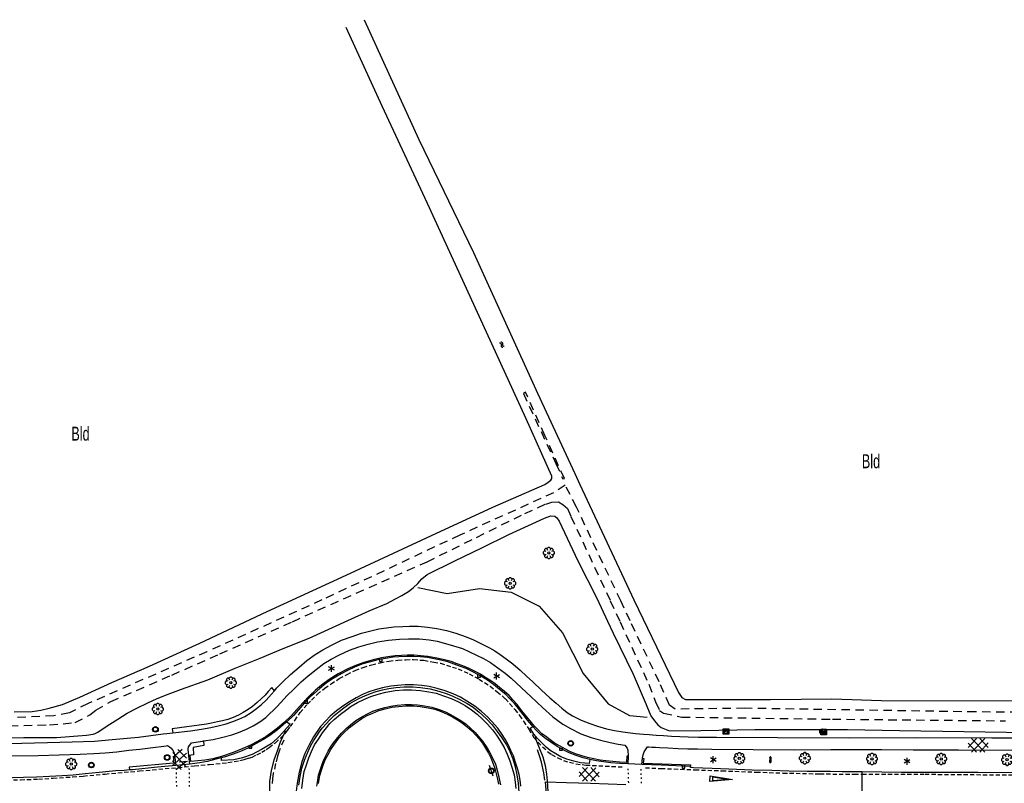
# Model space of a CAD drawing. Extents: x 99796 to 103543, y 406299 to 407646.
# Tile 71 of 85: x 102182 to 102359, y 406733 to 406870. Entities that reach past the tile are written whole.
import ezdxf
from ezdxf.enums import TextEntityAlignment as Align

# ---------------------------------------------------------------- set-up
doc = ezdxf.new("R2010")
doc.units = 0
for name, pattern in [('Knt V.O.P', [0.75, 0.25, -0.5]), ('Mi-deelstr', [1.65, 1, -0.65]), ('Mi-knt-strp', [1.15, 0.75, -0.4]), ('Slootbodem', [2.5, 1.5, -1])]:
    doc.linetypes.add(name, pattern=pattern)
for name, color, linetype in [('1101', 252, 'CONTINUOUS'), ('1103', 252, 'CONTINUOUS'), ('1104', 252, 'CONTINUOUS'), ('1107', 252, 'CONTINUOUS'), ('1110', 252, 'CONTINUOUS'), ('1111', 252, 'CONTINUOUS'), ('1206', 252, 'CONTINUOUS'), ('1207', 252, 'Mi-knt-strp'), ('1211', 252, 'CONTINUOUS'), ('1213', 252, 'Knt V.O.P'), ('1214', 252, 'Mi-deelstr'), ('1237', 252, 'CONTINUOUS'), ('1307', 252, 'Schrikhek'), ('1404', 252, 'CONTINUOUS'), ('1406', 252, 'Slootbodem'), ('2401', 252, 'CONTINUOUS'), ('2701', 252, 'CONTINUOUS'), ('2901', 252, 'CONTINUOUS'), ('3001', 252, 'CONTINUOUS'), ('3201', 252, 'CONTINUOUS'), ('3203', 252, 'CONTINUOUS'), ('3501', 252, 'CONTINUOUS'), ('3604', 252, 'CONTINUOUS'), ('4205', 252, 'CONTINUOUS'), ('4411', 252, 'CONTINUOUS'), ('4501', 252, 'CONTINUOUS'), ('4601', 252, 'CONTINUOUS')]:
    doc.layers.add(name, color=color, linetype=linetype)
doc.linetypes.add('Schrikhek', pattern='A,1.5,-0.5,[3,dgnlstyle.shx,S=0.004,R=0,X=0,Y=0],-0.5', length=2.5)

# ---------------------------------------------------------------- blocks, each defined once
blk = doc.blocks.new('WATERSYMBOOL', base_point=(97503.821083, 403517.176353))
at = {"layer": '4601'}
for points in [[(97503.321083, 403517.326353, 0), (97503.383583, 403517.388853, 0), (97503.508583, 403517.451353, 0), (97503.633583, 403517.451353, 0), (97503.758583, 403517.388853, 0), (97503.821083, 403517.326353, 0), (97503.883583, 403517.263853, 0), (97504.008583, 403517.201353, 0), (97504.133583, 403517.201353, 0), (97504.258583, 403517.263853, 0), (97504.321083, 403517.326353, 0)], [(97503.321083, 403517.026353, 0), (97503.383583, 403517.088853, 0), (97503.508583, 403517.151353, 0), (97503.633583, 403517.151353, 0), (97503.758583, 403517.088853, 0), (97503.821083, 403517.026353, 0), (97503.883583, 403516.963853, 0), (97504.008583, 403516.901353, 0), (97504.133583, 403516.901353, 0), (97504.258583, 403516.963853, 0), (97504.321083, 403517.026353, 0)]]:
    blk.add_polyline3d(points, dxfattribs=at)
blk = doc.blocks.new('VERKEERSBORD', base_point=(97503.821083, 403507.602474))
at = {"layer": '2401'}
for radius in [0.5, 0.5, 0.4, 0.4]:
    blk.add_circle((97503.821083, 403507.602474), radius, dxfattribs=at)
blk = doc.blocks.new('TROTTOIRKOLK', base_point=(97500.879966, 403507.602474))
at = {"layer": '3604'}
blk.add_polyline3d([(97500.629987, 403507.602517, 0), (97500.629987, 403507.102474, 0), (97501.129945, 403507.102474, 0), (97501.129774, 403507.602517, 0)], dxfattribs=at)
blk = doc.blocks.new('BOOM', base_point=(97503.821083, 403507.602474))
at = {"layer": '2901'}
for points in [[(97503.321083, 403507.852474, 0), (97503.071083, 403507.977474, 0), (97502.821083, 403507.727474, 0), (97502.821083, 403507.477474, 0), (97503.071083, 403507.227474, 0), (97503.321083, 403507.352474, 0)], [(97503.491578, 403508.39797, 0), (97503.202364, 403508.39797, 0), (97503.025588, 403508.221193, 0), (97503.025588, 403507.931979, 0)], [(97503.025588, 403507.27297, 0), (97503.025588, 403506.983756, 0), (97503.202364, 403506.806979, 0), (97503.491578, 403506.806979, 0)], [(97504.071083, 403508.102474, 0), (97504.196083, 403508.352474, 0), (97503.946083, 403508.602474, 0), (97503.696083, 403508.602474, 0), (97503.446083, 403508.352474, 0), (97503.571083, 403508.102474, 0)], [(97503.571083, 403507.102474, 0), (97503.446083, 403506.852474, 0), (97503.696083, 403506.602474, 0), (97503.946083, 403506.602474, 0), (97504.196083, 403506.852474, 0), (97504.071083, 403507.102474, 0)], [(97504.616578, 403507.931979, 0), (97504.616578, 403508.221193, 0), (97504.439801, 403508.39797, 0), (97504.150588, 403508.39797, 0)], [(97504.150588, 403506.806979, 0), (97504.439801, 403506.806979, 0), (97504.616578, 403506.983756, 0), (97504.616578, 403507.27297, 0)], [(97504.321083, 403507.352474, 0), (97504.571083, 403507.227474, 0), (97504.821083, 403507.477474, 0), (97504.821083, 403507.727474, 0), (97504.571083, 403507.977474, 0), (97504.321083, 403507.852474, 0)]]:
    blk.add_polyline3d(points, dxfattribs=at)
blk.add_circle((97503.821083, 403507.602474), 0.2, dxfattribs=at)
blk.add_circle((97503.821083, 403507.602474), 0.2, dxfattribs=at)
blk = doc.blocks.new('GV6', base_point=(97503.821083, 403517.176353))
at = {"layer": '4411'}
for points in [[(97503.821083, 403517.145103, 0), (97503.977333, 403517.270103, 0)], [(97503.821083, 403517.207603, 0), (97503.977333, 403517.082603, 0)], [(97503.883583, 403517.082603, 0), (97504.133583, 403517.270103, 0)], [(97503.883583, 403517.270103, 0), (97504.133583, 403517.082603, 0)], [(97504.039833, 403517.270103, 0), (97504.196083, 403517.145103, 0)], [(97504.039833, 403517.082603, 0), (97504.196083, 403517.207603, 0)]]:
    blk.add_polyline3d(points, dxfattribs=at)
blk = doc.blocks.new('LICHTMAST', base_point=(106423.199838, 404577.892233))
at = {"layer": '2701'}
for points in [[(106423.199838, 404577.292233, 0), (106423.199838, 404578.492233, 0)], [(106422.680222, 404577.592233, 0), (106423.719453, 404578.192234, 0)], [(106423.719453, 404577.592234, 0), (106422.680222, 404578.192233, 0)]]:
    blk.add_polyline3d(points, dxfattribs=at)
blk = doc.blocks.new('821', base_point=(97500.879966, 403507.602474))
at = {"layer": '3203'}
blk.add_circle((97500.879966, 403507.602474), 0.5, dxfattribs=at)
blk = doc.blocks.new('IMG-TELECOMKAST', base_point=(97500.879966, 403507.602474))
at = {"layer": '3501'}
for points in [[(97500.379966, 403508.102474, 0), (97501.379966, 403508.102474, 0), (97501.379966, 403507.102474, 0), (97500.379966, 403507.102474, 0)], [(97500.618198, 403507.866454, 0), (97501.129648, 403507.866454, 0), (97501.129648, 403507.789878, 0), (97500.618198, 403507.789878, 0)], [(97500.618198, 403507.709163, 0), (97501.129648, 403507.709163, 0), (97501.129648, 403507.270405, 0), (97500.618198, 403507.270405, 0)]]:
    blk.add_polyline3d(points, close=True, dxfattribs=at)
for points in [[(97500.416612, 403507.165485, 0), (97500.416612, 403508.044589, 0)], [(97500.438212, 403508.066188, 0), (97501.317777, 403508.066188, 0)], [(97501.317777, 403507.143885, 0), (97500.438212, 403507.143885, 0)], [(97501.339377, 403508.044589, 0), (97501.339377, 403507.165485, 0)]]:
    blk.add_polyline3d(points, dxfattribs=at)
blk.add_circle((97500.703094, 403507.568429), 0.035426, dxfattribs=at)
for centre, start, end in [((97500.438212, 403508.044589), 90, 180), ((97500.438212, 403507.165485), 180, 270), ((97501.317777, 403508.044589), 0, 90), ((97501.317777, 403507.165485), 270, 0)]:
    blk.add_arc(centre, 0.0216, start, end, dxfattribs=at)
blk = doc.blocks.new('PAALTJE', base_point=(97500.879966, 403507.602474))
at = {"layer": '3001'}
for points in [[(97500.929966, 403508.552474, 0), (97500.979966, 403508.552474, 0), (97500.979966, 403508.502474, 0), (97500.929966, 403508.502474, 0), (97500.979966, 403507.602474, 0), (97500.779966, 403507.602474, 0), (97500.829966, 403508.502474, 0), (97500.779966, 403508.502474, 0), (97500.779966, 403508.552474, 0), (97500.829966, 403508.552474, 0)], [(97500.829966, 403508.552474, 0), (97500.779966, 403508.552474, 0), (97500.779966, 403508.502474, 0), (97500.829966, 403508.502474, 0), (97500.779966, 403507.602474, 0), (97500.979966, 403507.602474, 0), (97500.929966, 403508.502474, 0), (97500.979966, 403508.502474, 0), (97500.979966, 403508.552474, 0), (97500.929966, 403508.552474, 0)]]:
    blk.add_polyline3d(points, dxfattribs=at)
blk.add_arc((97500.879966, 403508.552474), 0.05, 0, 180, dxfattribs=at)
blk.add_arc((97500.879966, 403508.552474), 0.05, 0, 180, dxfattribs=at)
blk = doc.blocks.new('WATERLEIDINGSPUT', base_point=(97500.879966, 403507.602474))
at = {"layer": '3201'}
for points in [[(97500.379966, 403508.102474, 0), (97501.379966, 403508.102474, 0), (97501.379966, 403507.102474, 0), (97500.379966, 403507.102474, 0)], [(97501.179966, 403508.002474, 0), (97501.279966, 403508.002474, 0), (97501.079966, 403507.202474, 0), (97500.979966, 403507.202474, 0), (97500.879966, 403507.602474, 0), (97500.779966, 403507.202474, 0), (97500.679966, 403507.202474, 0), (97500.479966, 403508.002474, 0), (97500.579966, 403508.002474, 0), (97500.730071, 403507.412221, 0), (97500.804607, 403507.702474, 0), (97500.956617, 403507.702474, 0), (97500.804607, 403507.702474, 0), (97500.956617, 403507.702474, 0), (97501.030105, 403507.412657, 0)], [(97500.956617, 403507.702474, 0), (97501.030105, 403507.412657, 0), (97501.179966, 403508.002474, 0), (97501.279966, 403508.002474, 0), (97501.079966, 403507.202474, 0), (97500.979966, 403507.202474, 0), (97500.879966, 403507.602474, 0), (97500.779966, 403507.202474, 0), (97500.679966, 403507.202474, 0), (97500.479966, 403508.002474, 0), (97500.579966, 403508.002474, 0), (97500.730071, 403507.412221, 0), (97500.804607, 403507.702474, 0)]]:
    blk.add_polyline3d(points, close=True, dxfattribs=at)
for points in [[(97500.416612, 403507.165485, 0), (97500.416612, 403508.044589, 0)], [(97500.438212, 403508.066188, 0), (97501.317777, 403508.066188, 0)], [(97501.317777, 403507.143885, 0), (97500.438212, 403507.143885, 0)], [(97501.339377, 403508.044589, 0), (97501.339377, 403507.165485, 0)]]:
    blk.add_polyline3d(points, dxfattribs=at)
for centre, start, end in [((97500.438212, 403508.044589), 90, 180), ((97500.438212, 403507.165485), 180, 270), ((97501.317777, 403508.044589), 0, 90), ((97501.317777, 403507.165485), 270, 0)]:
    blk.add_arc(centre, 0.0216, start, end, dxfattribs=at)
blk = doc.blocks.new('VOORWAARSCHUWINGSDRIEHOEK', base_point=(97500.879966, 403507.602474))
at = {"layer": '1237'}
blk.add_polyline3d([(97504.879966, 403508.108507, 0), (97504.8781, 403507.103754, 0), (97500.879966, 403507.602474, 0)], close=True, dxfattribs=at)
blk.add_polyline3d([(97504.369687, 403507.958989, 0), (97504.37033, 403507.245386, 0), (97501.535045, 403507.606741, 0), (97504.365488, 403507.959918, 0)], dxfattribs=at)

msp = doc.modelspace()

# ---------------------------------------------------------------- linework, layer by layer
at = {"layer": '1101'}
for points in [[(102274.271011, 406743.252613, 0.855581), (102274.081021, 406743.471287, 0.859644), (102273.310258, 406744.380631, 0.861844), (102272.521614, 406745.420359, 0.857444), (102271.683797, 406746.464931, 0.868444), (102270.960345, 406747.399233, 0.868444), (102270.211562, 406748.167016, 0.868444), (102269.404292, 406748.98807, 0.866244), (102268.295645, 406749.898903, 0.870645), (102267.214938, 406750.780679, 0.870645), (102266.151741, 406751.539894, 0.868444), (102264.951825, 406752.254777, 0.795844), (102263.642758, 406752.982326, 0.787044), (102262.353062, 406753.621213, 0.800244), (102261.297315, 406754.020564, 0.817844), (102260.192394, 406754.428484, 0.848644), (102259.043142, 406754.815914, 0.877245), (102257.785111, 406755.133681, 0.881644), (102256.587058, 406755.379178, 0.886044), (102255.420669, 406755.596735, 0.892644), (102254.108995, 406755.720414, 0.892644), (102252.942979, 406755.776666, 0.888244), (102251.74567, 406755.789705, 0.890444), (102250.292435, 406755.748727, 0.897044), (102249.254941, 406755.646281, 0.908045), (102247.874349, 406755.429097, 0.899244), (102246.503442, 406755.174287, 0.899244), (102245.189532, 406754.832678, 0.877245), (102243.854388, 406754.460149, 0.879444), (102242.445856, 406753.914766, 0.886044), (102241.078674, 406753.29674, 0.877245), (102239.948049, 406752.668284, 0.881644), (102238.517165, 406751.833074, 0.892644), (102237.303465, 406750.997864, 0.881644), (102236.135214, 406750.085913, 0.886044), (102235.108524, 406749.192588, 0.890444), (102234.436482, 406748.546623, 0.894845), (102233.660876, 406747.772507, 1.022444), (102232.743337, 406746.727936, 1.013644), (102231.422349, 406745.255701, 1.051044), (102230.244224, 406744.122228, 1.115502)], [(102232.389062, 406732.757352, 1.084044), (102232.608109, 406734.298132, 1.072494), (102232.938915, 406735.779308, 1.057094), (102233.406439, 406737.214662, 1.060944), (102234.015151, 406738.650762, 1.059019), (102234.480813, 406739.735194, 1.072494), (102235.006078, 406740.68775, 1.068644), (102235.587224, 406741.581075, 1.062869), (102236.057355, 406742.265038, 1.020519), (102236.624345, 406743.042506, 1.026294), (102237.266957, 406743.755154, 1.008969), (102237.939, 406744.472273, 0.997419), (102238.730251, 406745.228879, 0.964694), (102239.611655, 406745.960154, 0.995494), (102240.461021, 406746.610962, 0.978169), (102241.538002, 406747.365706, 0.962769), (102242.380663, 406747.829504, 0.939669), (102243.262067, 406748.304851, 0.937744), (102244.191154, 406748.746671, 0.933894), (102245.200335, 406749.166139, 0.931969), (102246.245279, 406749.521904, 0.943519), (102247.336789, 406749.808006, 0.935819), (102248.509138, 406750.04568, 0.951219), (102249.777227, 406750.219651, 0.947369), (102251.25654, 406750.361584, 0.945444), (102252.799183, 406750.358977, 0.947369), (102254.186108, 406750.262864, 0.966619), (102255.919858, 406749.997996, 0.980094), (102257.436796, 406749.603488, 0.976244), (102258.962675, 406749.097966, 0.976244), (102259.961426, 406748.696379, 0.989719), (102261.222436, 406748.111881, 0.943519), (102262.500956, 406747.376882, 0.943519), (102263.575702, 406746.713407, 0.939669), (102264.675036, 406745.827906, 0.968544), (102265.925615, 406744.681262, 0.980094), (102266.974657, 406743.560322, 0.956994), (102267.869099, 406742.382385, 0.962769), (102268.720328, 406741.211899, 0.976244), (102269.535049, 406739.990004, 0.987794), (102270.141527, 406738.797166, 0.980094), (102270.658969, 406737.481393, 0.970469), (102271.08328, 406736.065783, 0.980094), (102271.406635, 406734.628193, 0.997419), (102271.626055, 406733.110137, 1.028219), (102271.752715, 406731.482186, 1.014744)], [(102230.244224, 406744.122228, 1.115502), (102230.095401, 406743.979044, 1.123645), (102228.581443, 406742.674075, 1.139044), (102227.196752, 406741.635464, 1.068644), (102226.073577, 406740.929894, 0.982844), (102224.763393, 406740.20011, 0.952044), (102223.385408, 406739.470698, 0.941044), (102222.066283, 406738.841869, 0.927844), (102220.650672, 406738.328524, 0.916844), (102219.030916, 406737.759672, 0.802445), (102218.559128, 406737.645177, 0.798326)], [(102284.464523, 406737.356223, 0.688044), (102283.267587, 406737.654619, 0.710045), (102282.013654, 406738.039814, 0.732044), (102280.790269, 406738.554649, 0.769444), (102279.909238, 406738.985293, 0.859644), (102278.647482, 406739.663296, 0.861844), (102277.508661, 406740.437038, 0.864045), (102276.527419, 406741.132923, 0.839845), (102275.71009, 406741.781123, 0.846445), (102274.90282, 406742.523573, 0.842044), (102274.271011, 406743.252613, 0.855581)], [(102212.886795, 406736.525111, 0.813444), (102210.407614, 406736.273654, 0.520844)], [(102218.559128, 406737.645177, 0.798326), (102217.77065, 406737.453826, 0.791444), (102216.000765, 406737.0243, 0.762844), (102214.680895, 406736.779548, 0.727644), (102212.886795, 406736.525111, 0.813444)], [(102291.241198, 406736.566834, 0.579095), (102289.813667, 406736.626439, 0.611044), (102288.24979, 406736.767255, 0.624245), (102286.92843, 406736.927815, 0.655045), (102285.6514, 406737.105884, 0.668244), (102284.464523, 406737.356223, 0.688044)], [(102293.745711, 406736.461781, 0.523044), (102291.241198, 406736.566834, 0.579095)], [(102201.142236, 406735.410183, 0.492244), (102199.619918, 406735.297255, 0.492244), (102196.684017, 406734.995879, 0.472444), (102194.169819, 406734.761186, 0.450444), (102192.003935, 406734.570824, 0.465844), (102190.034746, 406734.428145, 0.485644), (102187.781318, 406734.32719, 0.490044), (102185.46456, 406734.208353, 0.476845), (102183.151155, 406734.104417, 0.450444), (102179.197877, 406733.987443, 0.448572), (102175.627339, 406733.882017, 0.446881), (102173.861026, 406733.829863, 0.446045)], [(102202.065571, 406735.478677, 0.492244), (102201.142236, 406735.410183, 0.492244)], [(102210.407614, 406736.273654, 0.520844), (102207.099929, 406735.952906, 0.505444), (102202.601268, 406735.518538, 0.492244), (102202.065571, 406735.478677, 0.492244)], [(102302.454695, 406736.123152, 0.520844), (102297.207251, 406736.332513, 0.525245), (102293.745711, 406736.461781, 0.523044)], [(102303.039206, 406735.889067, 0.512027), (102302.465498, 406735.909693, 0.520844), (102302.454695, 406736.123152, 0.520844)], [(102333.212181, 406735.139303, 0.446319), (102329.63106, 406735.157557, 0.488669), (102327.547374, 406735.180923, 0.473316), (102326.607987, 406735.191457, 0.466394), (102323.34575, 406735.192202, 0.446594), (102320.07569, 406735.2641, 0.446594), (102317.014247, 406735.3848, 0.451545), (102313.528493, 406735.470854, 0.446594), (102309.363245, 406735.631786, 0.44412), (102306.330487, 406735.77074, 0.461444), (102303.039206, 406735.889067, 0.512027)], [(102406.230852, 406734.574176, 0.415463), (102401.961442, 406734.612005, 0.50132), (102401.605904, 406734.615155, 0.50847), (102387.058273, 406734.763794, 0.55797), (102374.896317, 406734.887846, 0.515894), (102361.557915, 406734.947078, 0.451545), (102353.938207, 406734.997369, 0.449069), (102346.264854, 406735.023446, 0.446594), (102340.245902, 406735.046543, 0.436695), (102333.212181, 406735.139303, 0.446319)]]:
    msp.add_polyline3d(points, dxfattribs=at)
at = {"layer": '1103'}
for points in [[(102230.244224, 406744.122228, 1.115502), (102230.858792, 406743.675153, 1.111), (102229.815921, 406742.520063, 1.122521)], [(102229.815921, 406742.520063, 1.122521), (102229.682094, 406742.371836, 1.124), (102228.58735, 406741.195333, 1.124), (102227.431721, 406740.161739, 1.124), (102225.730385, 406739.122328, 1.085), (102224.05898, 406738.229824, 1.072), (102222.302132, 406737.62474, 1.007), (102220.750456, 406737.319866, 0.994), (102218.574023, 406737.151285, 0.942), (102218.559128, 406737.645177, 0.798326)], [(102229.815921, 406742.520063, 1.122521), (102229.932464, 406742.367932, 1.1055), (102229.076945, 406740.434991, 1.1055), (102228.550813, 406739.030129, 1.137), (102227.910628, 406737.224257, 1.1265), (102227.461903, 406735.396531, 1.1265), (102227.166986, 406733.413886, 1.1265), (102227.159131, 406732.590396, 1.095), (102227.179877, 406730.436486, 1.073842)], [(102274.867627, 406741.381082, 1.054343), (102274.665187, 406741.257766, 1.072), (102274.681619, 406741.202493, 1.072), (102275.305333, 406739.734845, 1.082), (102276.032823, 406737.836813, 1.092), (102276.450378, 406736.301295, 1.082), (102276.702729, 406734.702511, 1.072), (102276.852801, 406733.519196, 1.052), (102276.963144, 406731.648179, 1.022), (102276.958511, 406730.842594, 1.02981)], [(102333.217239, 406731.353852, 0.499706), (102333.216652, 406731.855087, 0.501825), (102333.212733, 406734.734036, 0.498573), (102333.212181, 406735.139303, 0.446319)]]:
    msp.add_polyline3d(points, dxfattribs=at)
at = {"layer": '1104'}
for points in [[(102228.014734, 406749.659781, 0.908519), (102228.455155, 406750.18277, 0.92957), (102229.521706, 406751.276143, 0.93701), (102230.882182, 406752.553173, 0.93701), (102232.458352, 406753.907316, 0.89981), (102233.80281, 406755.066626, 0.89237), (102235.298141, 406756.138392, 0.877491), (102236.683577, 406757.003404, 0.94445), (102238.220259, 406757.843457, 0.99653), (102240.041181, 406758.705489, 0.88493), (102241.908669, 406759.372316, 0.90725), (102243.601813, 406759.938933, 0.89237), (102245.260313, 406760.404594, 0.91469), (102246.703117, 406760.724224, 0.93701), (102248.089671, 406760.930978, 0.89981), (102249.373406, 406761.074029, 0.847731), (102250.991672, 406761.179455, 0.90725), (102252.203509, 406761.227138, 0.79565), (102253.730133, 406761.192493, 0.85517), (102255.428492, 406761.027835, 0.83285), (102257.06911, 406760.776006, 0.82541), (102258.798763, 406760.426201, 0.81797), (102260.470673, 406759.989225, 0.84029), (102262.318789, 406759.331338, 0.847731), (102263.668835, 406758.753546, 0.82541), (102264.850124, 406758.185439, 0.79565), (102266.161054, 406757.514142, 0.77333), (102266.482288, 406757.334933, 0.775191)], [(102215.307744, 406740.675597, 0.758659), (102217.051297, 406740.955226, 0.815094), (102218.568608, 406741.270013, 0.869544), (102220.383569, 406741.754674, 0.882745), (102221.597269, 406742.165946, 0.886044), (102222.999468, 406742.801108, 0.882745), (102224.238127, 406743.379645, 0.897594), (102225.423142, 406744.082235, 0.907494), (102226.46138, 406744.895466, 0.917395), (102228.501349, 406746.851616, 0.963594), (102230.311468, 406748.799197, 0.980094), (102231.508776, 406749.966331, 0.998244), (102232.820078, 406751.272045, 1.018045), (102234.033778, 406752.335988, 1.026294), (102235.465407, 406753.490083, 1.032894), (102236.894801, 406754.520498, 1.031245), (102238.203123, 406755.285673, 1.031245), (102239.658594, 406756.08363, 1.031245), (102241.453066, 406756.910645, 1.024645), (102243.135407, 406757.512279, 1.036194), (102244.822963, 406758.012585, 1.032894), (102246.468424, 406758.395918, 1.049394), (102248.415261, 406758.729704, 1.067545), (102250.385939, 406758.921184, 1.060945), (102251.99899, 406758.953966, 1.014744), (102253.973767, 406758.959927, 1.008144), (102255.691125, 406758.769937, 1.004844), (102257.16187, 406758.511029, 1.008144), (102258.641183, 406758.137383, 0.968545), (102260.056048, 406757.706739, 1.009795), (102261.666491, 406757.193394, 1.027944), (102262.90515, 406756.632738, 1.032894), (102264.181062, 406756.056808, 1.031245), (102265.407428, 406755.408235, 1.016394)], [(102266.482288, 406757.334933, 0.775191), (102267.445161, 406756.797768, 0.78077), (102268.423423, 406756.127589, 0.75845), (102269.473954, 406755.399294, 0.73613), (102270.681694, 406754.463129, 0.75101), (102272.020563, 406753.321327, 0.847731), (102273.144856, 406752.296873, 0.82541), (102274.249777, 406751.231067, 0.81797), (102275.836378, 406749.754734, 0.83285), (102277.314573, 406748.393886, 0.81797), (102278.43663, 406747.413017, 0.69087), (102279.423832, 406746.552475, 0.70699), (102280.431151, 406745.768301, 0.69893), (102281.388923, 406745.17598, 0.61833), (102282.900646, 406744.396649, 0.57338), (102284.479051, 406743.784212, 0.78914), (102285.829469, 406743.305884, 0.79813), (102287.429854, 406742.866673, 0.69924), (102288.905069, 406742.54071, 0.65429), (102290.373951, 406742.333584, 0.65429), (102292.661279, 406742.02513, 0.704545), (102294.063106, 406741.906293, 0.706194), (102295.061624, 406741.828666, 0.706194)], [(102265.407428, 406755.408235, 1.016394), (102266.663595, 406754.722037, 1.039495), (102268.015131, 406753.773205, 1.036194), (102269.332393, 406752.831079, 1.041144), (102270.388886, 406751.929186, 1.018045), (102272.251531, 406750.185378, 1.021344), (102273.964047, 406748.563014, 0.998244), (102275.988742, 406746.667214, 1.001544), (102277.858465, 406744.996794, 1.008144), (102279.655545, 406743.705236, 1.019694), (102281.005591, 406742.888652, 1.009795), (102282.880529, 406741.941683, 0.884394), (102284.709647, 406741.273739, 0.920694), (102286.358088, 406740.790196, 0.948744), (102288.12313, 406740.383394, 0.958644), (102289.516761, 406740.092449, 0.782095), (102290.753074, 406739.921859, 0.780444)], [(102209.850221, 406742.128844, 0.717576), (102213.019043, 406742.499732, 0.72869), (102214.971095, 406742.798127, 0.676611), (102216.67169, 406743.086837, 0.82541), (102217.940151, 406743.3789, 0.82541), (102219.397112, 406743.710078, 0.80309), (102220.58846, 406744.151898, 0.78821), (102221.665069, 406744.551249, 0.78821), (102222.758442, 406745.053791, 0.76589), (102223.85703, 406745.735891, 0.72125), (102224.821135, 406746.469401, 0.73613), (102225.723028, 406747.207381, 0.87005), (102226.528435, 406747.976653, 0.877491), (102227.521225, 406749.073751, 0.88493), (102228.014734, 406749.659781, 0.908519)], [(102165.675829, 406740.023913, 0.297927), (102172.052025, 406740.109585, 0.30461), (102180.524825, 406740.202345, 0.28973), (102187.400966, 406740.410961, 0.28973), (102191.849708, 406740.526818, 0.34925), (102195.810809, 406740.661673, 0.32693), (102199.001893, 406740.91015, 0.39389), (102203.67825, 406741.363518, 0.51293), (102208.110686, 406741.919637, 0.687582)], [(102208.110686, 406741.919637, 0.687582), (102208.776309, 406742.00315, 0.71381), (102209.850221, 406742.128844, 0.717576)], [(102295.061624, 406741.828666, 0.706194), (102295.673176, 406741.781123, 0.706194), (102296.317909, 406741.731603, 0.705656), (102297.647207, 406741.629504, 0.704545), (102299.084052, 406741.537862, 0.651744), (102300.581246, 406741.471551, 0.610494), (102302.054971, 406741.432063, 0.577495), (102303.912401, 406741.362028, 0.532944), (102307.139992, 406741.348244, 0.445494), (102318.01933, 406741.29311, 0.316794), (102330.976635, 406741.224192, 0.273894), (102342.651695, 406741.274111, 0.272244), (102356.412917, 406741.255857, 0.273894), (102366.368923, 406741.201675, 0.269366)], [(102212.706243, 406738.051484, 0.753014), (102212.650239, 406738.525592, 0.734244), (102212.612241, 406739.201732, 0.727644), (102212.667375, 406739.606671, 0.709494), (102212.864816, 406739.929281, 0.716094), (102213.200464, 406740.343161, 0.701244)], [(102213.200464, 406740.343161, 0.701244), (102215.165182, 406740.652733, 0.754045), (102215.307744, 406740.675597, 0.758659)], [(102165.688375, 406737.768909, 0.316855), (102175.580559, 406737.956612, 0.352015), (102177.354231, 406737.990268, 0.35832), (102185.750663, 406738.049127, 0.373719), (102193.291395, 406738.320328, 0.389394), (102195.681542, 406738.43395, 0.486744), (102197.764351, 406738.575138, 0.544494), (102199.812143, 406738.751344, 0.580794), (102201.985478, 406738.995351, 0.633595), (102203.927472, 406739.194282, 0.688044), (102206.245347, 406739.474051, 0.711145), (102208.265702, 406739.752298, 0.696007)], [(102208.265702, 406739.752298, 0.696007), (102208.641903, 406739.804109, 0.693189), (102208.888068, 406739.838012, 0.691344)], [(102208.888068, 406739.838012, 0.691344), (102209.245323, 406739.623062, 0.694644), (102209.55713, 406739.357822, 0.683095), (102209.881603, 406738.899239, 0.706194), (102210.090964, 406738.499142, 0.697945), (102210.206821, 406737.725772, 0.676495)], [(102290.753074, 406739.921859, 0.780444), (102291.156262, 406739.397682, 0.793644), (102291.289627, 406738.996469, 0.787044), (102291.306763, 406737.927683, 0.745246)], [(102293.902918, 406737.5708, 0.535474), (102294.022873, 406738.179885, 0.516719), (102294.210627, 406738.712974, 0.675119), (102294.793263, 406739.604063, 0.717194)], [(102294.793263, 406739.604063, 0.717194), (102294.992024, 406739.598807, 0.713314)], [(102294.992024, 406739.598807, 0.713314), (102295.553967, 406739.583947, 0.702344), (102296.240405, 406739.537317, 0.677659), (102296.930462, 406739.490442, 0.652844), (102298.445165, 406739.412211, 0.573644), (102300.2754, 406739.350744, 0.538994), (102301.983445, 406739.291139, 0.509294), (102303.736567, 406739.254631, 0.474644), (102306.279078, 406739.217006, 0.444944), (102321.073696, 406739.110835, 0.296444), (102327.572972, 406739.119223, 0.268581), (102330.310553, 406739.122756, 0.256844), (102336.694583, 406739.135422, 0.279119), (102342.313066, 406739.104502, 0.286544), (102350.439786, 406739.104502, 0.306344), (102361.447274, 406739.032604, 0.291494), (102366.35619, 406738.998654, 0.285398)], [(102210.206821, 406737.725772, 0.676495), (102210.343167, 406736.740433, 0.570864), (102210.407614, 406736.273654, 0.520844)], [(102212.715059, 406737.976857, 0.755968), (102212.706243, 406738.051484, 0.753014)], [(102212.886795, 406736.525111, 0.813444), (102212.830543, 406737.002321, 0.794561), (102212.715059, 406737.976857, 0.755968)], [(102291.306763, 406737.927683, 0.745246), (102291.241198, 406736.566834, 0.579095)], [(102293.745711, 406736.461781, 0.523044), (102293.902918, 406737.5708, 0.535474)]]:
    msp.add_polyline3d(points, dxfattribs=at)
at = {"layer": '1107'}
for points in [[(102291.306763, 406737.927683, 0.745246), (102291.082728, 406737.929987, 0.846718), (102291.013583, 406736.820527, 0.864869), (102289.857998, 406736.859642, 0.897869), (102288.5724, 406736.973263, 0.901169), (102287.311017, 406737.099551, 0.909419), (102286.330148, 406737.245955, 0.917669), (102285.199895, 406737.449356, 0.919319), (102284.021958, 406737.703793, 0.944069), (102283.051148, 406737.979837, 0.953969), (102281.897425, 406738.37062, 0.960569), (102280.904263, 406738.806106, 0.975419), (102280.083581, 406739.225201, 0.986969), (102279.024109, 406739.806347, 0.996869), (102278.073415, 406740.348004, 1.010069), (102277.377903, 406740.849428, 1.024919), (102276.516243, 406741.519608, 1.107419), (102275.879591, 406741.973721, 1.143719), (102275.223195, 406742.640175, 1.150319), (102274.603307, 406743.258201, 1.122269), (102273.996084, 406743.964143, 1.128869), (102273.20595, 406744.989343, 1.115669), (102272.318959, 406746.040993, 1.066169), (102271.437555, 406747.205146, 1.064519), (102270.686164, 406748.02471, 1.061219), (102270.02269, 406748.780944, 1.057919), (102269.139051, 406749.607585, 1.059569), (102268.367916, 406750.20922, 1.067819), (102267.478316, 406750.931181, 1.07607), (102266.573443, 406751.562618, 1.089269), (102265.704333, 406752.108745, 1.094219), (102264.901533, 406752.621345, 1.089269), (102263.973563, 406753.102653, 1.094219), (102262.854486, 406753.635742, 1.081019), (102261.755153, 406754.110716, 1.092569), (102260.704994, 406754.506715, 1.092569), (102259.645149, 406754.876636, 1.095869), (102258.213519, 406755.253263, 1.11237), (102256.817653, 406755.530052, 1.123919), (102255.501881, 406755.788587, 1.12557), (102254.24087, 406755.906306, 1.132169), (102253.023072, 406756.012477, 1.138769), (102251.836195, 406756.004654, 1.135469), (102250.741332, 406755.959578, 1.137119), (102249.655783, 406755.900718, 1.151969), (102248.315051, 406755.710356, 1.14702), (102247.175484, 406755.547561, 1.12557), (102245.722249, 406755.197011, 1.100819), (102244.051456, 406754.69745, 1.10577), (102242.724135, 406754.254513, 1.11897), (102241.301819, 406753.629781, 1.123919), (102239.446625, 406752.670519, 1.143719), (102237.827613, 406751.65873, 1.14867), (102236.460432, 406750.673764, 1.156919), (102235.37898, 406749.768518, 1.163519), (102234.273686, 406748.723947, 1.156919), (102233.064457, 406747.409664, 1.143719), (102232.063472, 406746.30288, 1.145369), (102231.077015, 406745.244898, 1.151969), (102229.776516, 406744.004749, 1.160219), (102228.554248, 406742.943041, 1.16187), (102227.401271, 406742.06201, 1.16187), (102226.559728, 406741.467454, 1.16187), (102224.88521, 406740.4918, 1.15527), (102223.721057, 406739.936732, 1.156919), (102222.376972, 406739.327274, 1.122269), (102220.667809, 406738.589294, 1.114019), (102218.568235, 406737.898626, 1.10577), (102217.010691, 406737.491824, 1.06947), (102215.54628, 406737.250425, 0.996869), (102213.048472, 406737.006046, 0.814519), (102212.941557, 406737.993248, 0.809719), (102212.715059, 406737.976857, 0.755968)], [(102232.950836, 406732.172854, 1.241894), (102233.105063, 406733.638011, 1.253444), (102233.372911, 406735.191085, 1.274619), (102233.760341, 406736.395843, 1.295794), (102234.211474, 406737.64009, 1.315044), (102234.644353, 406738.791578, 1.316969), (102235.204636, 406739.956103, 1.320819), (102235.886737, 406740.989126, 1.295794), (102236.609443, 406742.126085, 1.293869), (102237.345933, 406743.049957, 1.293869), (102237.968429, 406743.777879, 1.293869), (102238.733604, 406744.532995, 1.274619), (102239.834055, 406745.46618, 1.268844), (102240.717694, 406746.151634, 1.266919), (102241.76897, 406746.901907, 1.274619), (102242.887303, 406747.55346, 1.270769), (102244.001164, 406748.106666, 1.263069), (102245.256215, 406748.650558, 1.257294), (102246.586888, 406749.073751, 1.266919), (102247.940286, 406749.428772, 1.266919), (102249.604001, 406749.69513, 1.278469), (102251.107156, 406749.822162, 1.278469), (102252.538785, 406749.813594, 1.280394), (102254.165992, 406749.700718, 1.288094), (102255.644187, 406749.481671, 1.288094), (102256.984919, 406749.199666, 1.295794), (102258.291006, 406748.758219, 1.288094), (102259.662285, 406748.264246, 1.290019), (102260.992959, 406747.660004, 1.290019), (102262.182816, 406746.992804, 1.274619), (102263.307109, 406746.256314, 1.220719), (102264.289468, 406745.473258, 1.209169), (102265.274435, 406744.578816, 1.209169), (102266.159936, 406743.698903, 1.172594), (102267.019733, 406742.689721, 1.162969), (102267.740577, 406741.689853, 1.161044), (102268.430873, 406740.720905, 1.162969), (102269.108504, 406739.479266, 1.161044), (102269.674375, 406738.306917, 1.166819), (102270.135566, 406737.126373, 1.184144), (102270.531937, 406736.000963, 1.195694), (102270.92868, 406734.603606, 1.214944), (102271.121278, 406733.290814, 1.214944), (102271.238252, 406732.164659, 1.228419)], [(102235.926344, 406733.082785, 1.454514), (102236.032768, 406733.754985, 1.455294), (102236.175447, 406734.476946, 1.450344), (102236.515566, 406735.634022, 1.458594), (102236.803159, 406736.543365, 1.458594), (102237.177178, 406737.423651, 1.461894), (102237.613409, 406738.236509, 1.468494), (102238.096952, 406739.119403, 1.468494), (102238.752603, 406740.095802, 1.453644), (102239.564344, 406741.156019, 1.448694), (102240.349635, 406742.021032, 1.440444), (102241.454929, 406743.071191, 1.437144), (102242.653354, 406743.996553, 1.437144), (102243.65881, 406744.681262, 1.447044), (102244.640424, 406745.235585, 1.445394), (102245.625018, 406745.674424, 1.443744), (102246.719136, 406746.113636, 1.448694), (102247.814744, 406746.4206, 1.458594), (102249.01764, 406746.716015, 1.456944), (102250.219419, 406746.868007, 1.453644), (102251.617148, 406746.931709, 1.437144), (102252.983212, 406746.957041, 1.448694), (102254.129111, 406746.830382, 1.453644), (102255.56372, 406746.617667, 1.463544), (102256.703287, 406746.338643, 1.466844), (102257.880479, 406745.935194, 1.471794), (102258.932501, 406745.446436, 1.471794), (102259.866058, 406745.019145, 1.470144), (102260.786577, 406744.461842, 1.458594), (102261.691078, 406743.833013, 1.422294), (102262.52219, 406743.212007, 1.399194), (102263.332068, 406742.51128, 1.384344), (102264.039128, 406741.725989, 1.387644), (102264.634802, 406741.03085, 1.389294), (102265.24128, 406740.29436, 1.387644), (102265.79374, 406739.399918, 1.382694), (102266.313791, 406738.478653, 1.371144), (102266.737729, 406737.678833, 1.351344), (102267.170607, 406736.592911, 1.331544), (102267.448887, 406735.726781, 1.315044), (102267.717108, 406734.781303, 1.298544), (102267.935782, 406733.810492, 1.310094), (102268.133595, 406732.926108, 1.303494)], [(102210.206821, 406737.725772, 0.676495), (102209.982558, 406737.73732, 0.797719), (102209.992244, 406736.709513, 0.766419), (102202.025711, 406735.964827, 0.731219), (102202.065571, 406735.478677, 0.492244)], [(102293.902918, 406737.5708, 0.535474), (102294.107437, 406737.523861, 0.727019), (102293.99456, 406736.70318, 0.763119), (102302.471458, 406736.377217, 0.661645), (102302.454695, 406736.123152, 0.520844)]]:
    msp.add_polyline3d(points, dxfattribs=at)
at = {"layer": '1110'}
msp.add_polyline3d([(102235.60436, 406732.592322, 1.397544), (102235.79584, 406733.649187, 1.405244), (102235.935911, 406734.562256, 1.407169), (102236.216053, 406735.426895, 1.416794), (102236.577778, 406736.495681, 1.418719), (102236.888095, 406737.292893, 1.393694), (102237.198412, 406738.021188, 1.393694), (102237.642466, 406738.828458, 1.382144), (102238.047033, 406739.577986, 1.339794), (102238.596886, 406740.308888, 1.343644), (102239.370256, 406741.287522, 1.320544), (102240.051984, 406742.070951, 1.334019), (102240.840256, 406742.886044, 1.305144), (102241.654604, 406743.578203, 1.312844), (102242.614984, 406744.30687, 1.297444), (102243.759021, 406745.032184, 1.220444), (102244.667619, 406745.554842, 1.231994), (102245.655938, 406745.993309, 1.231994), (102246.732175, 406746.383719, 1.258944), (102247.797608, 406746.661626, 1.257019), (102248.848885, 406746.893339, 1.262794), (102249.981745, 406747.079603, 1.270494), (102251.348555, 406747.176461, 1.278194), (102252.542883, 406747.185402, 1.295519), (102253.642961, 406747.114249, 1.299369), (102254.865974, 406746.947356, 1.312844), (102256.214529, 406746.695154, 1.320544), (102257.518008, 406746.306233, 1.299369), (102258.768588, 406745.799594, 1.299369), (102259.961426, 406745.194979, 1.310919), (102261.079013, 406744.530387, 1.299369), (102262.248381, 406743.750312, 1.293594), (102263.113021, 406742.957942, 1.295519), (102263.941526, 406742.16371, 1.287819), (102264.54465, 406741.482727, 1.174244), (102265.276297, 406740.660556, 1.178094), (102265.904381, 406739.681922, 1.180019), (102266.487017, 406738.635488, 1.174244), (102267.03836, 406737.679206, 1.166544), (102267.555803, 406736.491583, 1.170394), (102267.855316, 406735.456698, 1.176169), (102268.167495, 406734.179296, 1.170394), (102268.45099, 406732.81882, 1.172319)], dxfattribs=at)
at = {"layer": '1111'}
for points in [[(102228.014734, 406749.659781, 0.908519), (102227.563334, 406750.212849, 0.8875), (102226.918015, 406749.531088, 0.8725), (102226.350881, 406748.8906, 0.8905), (102225.682016, 406748.218728, 0.8805), (102224.931547, 406747.531763, 0.8655), (102224.093233, 406746.86148, 0.8645), (102223.305705, 406746.315093, 0.8445), (102222.451145, 406745.789991, 0.8154), (102221.578322, 406745.289266, 0.8194), (102220.653945, 406744.888499, 0.8954), (102219.674252, 406744.527638, 0.7674), (102218.722217, 406744.255628, 0.7614), (102217.824584, 406744.065221, 0.7414), (102216.790945, 406743.847613, 0.7424), (102215.893312, 406743.684407, 0.7324), (102209.748035, 406742.864864, 0.6853), (102209.850221, 406742.128844, 0.717576)], [(102274.867627, 406741.381082, 1.054343), (102274.446845, 406741.915234, 1.066994), (102273.759901, 406742.96055, 1.018869), (102274.271011, 406743.252613, 0.855581)], [(102215.307744, 406740.675597, 0.758659), (102215.402276, 406739.838299, 0.8243), (102213.475751, 406739.520432, 0.8143), (102213.532712, 406738.163192, 0.8383), (102212.706243, 406738.051484, 0.753014)], [(102284.464523, 406737.356223, 0.688044), (102284.332647, 406736.655496, 0.852494), (102282.812356, 406736.771353, 0.857994), (102281.622499, 406737.064161, 0.868994), (102280.34994, 406737.422906, 0.897869), (102279.269233, 406737.831198, 0.947369), (102278.36585, 406738.34268, 0.969369), (102277.386471, 406738.969646, 1.01062), (102276.621296, 406739.577241, 1.025744), (102275.849044, 406740.323044, 1.039495), (102275.041401, 406741.16049, 1.049119), (102274.867627, 406741.381082, 1.054343)]]:
    msp.add_polyline3d(points, dxfattribs=at)
at = {"layer": '1206'}
for points in [[(102272.113323, 406732.587107, 1.075519), (102271.982192, 406733.670049, 1.081294), (102271.801888, 406734.681465, 1.079369), (102271.539255, 406735.761054, 1.073594), (102271.185353, 406736.832447, 1.090919), (102270.810589, 406737.991385, 1.063969), (102270.353496, 406738.965549, 1.075519), (102269.848346, 406740.04253, 1.056269), (102269.308552, 406740.963049, 1.063969), (102268.642097, 406741.982289, 1.060119), (102267.97527, 406742.945649, 1.075519), (102266.897544, 406744.242422, 1.029319), (102266.166269, 406744.995676, 1.044719), (102265.059113, 406745.969467, 1.023544), (102263.881921, 406746.903025, 1.006219), (102262.469291, 406747.818329, 1.000444), (102261.325627, 406748.48143, 1.004294), (102260.020658, 406749.090143, 1.010069), (102258.580461, 406749.652661, 1.013919), (102257.157027, 406750.07809, 1.015844), (102255.689263, 406750.406288, 1.015844), (102254.37647, 406750.597768, 1.021619), (102252.893805, 406750.708409, 1.027394), (102251.433119, 406750.705429, 1.033169), (102250.049546, 406750.611179, 1.054344), (102248.835101, 406750.489362, 1.071669), (102247.361376, 406750.167124, 1.081294), (102246.02586, 406749.845632, 1.077444), (102244.923546, 406749.450751, 1.067819), (102243.783235, 406748.971678, 1.063969), (102242.636591, 406748.420335, 1.071669), (102241.449713, 406747.696139, 1.094769), (102240.239739, 406746.904887, 1.104394), (102239.151209, 406746.057756, 1.106319), (102238.029524, 406745.087691, 1.106319), (102237.251311, 406744.266264, 1.108244), (102236.288323, 406743.235476, 1.178094), (102235.027313, 406741.419397, 1.155819), (102234.22265, 406740.002297, 1.148394), (102233.492866, 406738.417186, 1.217969), (102232.910603, 406736.910306, 1.223744), (102232.447549, 406735.07113, 1.208344), (102232.074648, 406733.13845, 1.165994), (102231.943517, 406731.667705, 1.165994)], [(102290.725991, 406729.033552, 0.731769), (102285.111606, 406728.738137, 0.733419), (102281.463429, 406728.564166, 0.751569), (102276.568025, 406728.292219, 0.835719), (102276.678293, 406729.594581, 0.868719), (102276.662323, 406730.839254, 0.910187), (102276.626139, 406731.963866, 0.921519), (102276.592612, 406732.614674, 0.936369), (102276.527792, 406733.328812, 0.936369), (102280.299276, 406733.242013, 0.893469), (102284.55989, 406733.109765, 0.880269), (102290.929391, 406732.89258, 0.809319)]]:
    msp.add_polyline3d(points, dxfattribs=at)
at = {"layer": '1207'}
for points in [[(102180.162727, 406733.65999, 0.57667), (102182.593107, 406733.72034, 0.57667), (102185.788661, 406733.844765, 0.583269), (102188.40903, 406734.004952, 0.578319), (102191.920116, 406734.244861, 0.583269), (102193.826719, 406734.39648, 0.579969), (102197.730079, 406734.752618, 0.616269), (102201.144769, 406735.056629, 0.628185), (102203.876808, 406735.299863, 0.637719), (102213.732063, 406736.199148, 0.650919), (102216.414645, 406736.469604, 0.827469), (102219.718232, 406736.794822, 0.994119), (102220.846995, 406736.965813, 1.02547), (102221.862509, 406737.150587, 1.046919), (102222.609057, 406737.344302, 1.065069), (102223.367899, 406737.581231, 1.068369), (102224.02653, 406737.781651, 1.070019), (102224.905699, 406738.199256, 1.093119), (102225.758045, 406738.649644, 1.083219), (102226.526945, 406739.124246, 1.07497), (102227.063014, 406739.513166, 1.078269), (102228.189542, 406740.336083, 1.084869), (102229.227036, 406741.301306, 1.101369), (102229.860335, 406741.943918, 1.116219), (102230.365484, 406742.557101, 1.112919), (102230.879202, 406743.272357, 1.107969), (102231.698766, 406744.350828, 1.11787), (102232.638284, 406745.742969, 1.121169), (102233.343109, 406746.58116, 1.114569), (102233.960389, 406747.259162, 1.122819), (102234.645843, 406747.986339, 1.122819), (102235.713139, 406749.02942, 1.134369), (102237.025186, 406750.093363, 1.098069), (102238.175928, 406750.88387, 1.015569), (102239.638849, 406751.855798, 0.913269), (102241.011992, 406752.559506, 0.92482), (102242.459267, 406753.29525, 0.92482), (102243.883818, 406753.827222, 0.929769), (102245.464458, 406754.322313, 0.936369), (102246.945261, 406754.685529, 0.949569), (102248.542293, 406754.976101, 0.959469), (102250.125914, 406755.14523, 0.962769), (102251.537054, 406755.220853, 0.934719), (102252.926587, 406755.230539, 0.942969), (102254.786625, 406755.109839, 0.952869), (102256.547197, 406754.795425, 0.964419), (102257.762759, 406754.571162, 0.96112), (102258.814781, 406754.24669, 1.016394), (102260.903552, 406753.604077, 0.998794), (102262.873858, 406752.715223, 0.967994), (102264.649704, 406751.741432, 0.974594), (102266.620382, 406750.484891, 0.99852), (102267.900764, 406749.4772, 1.017769), (102269.346922, 406748.215444, 1.030145), (102271.024793, 406746.313684, 1.019144), (102271.890178, 406745.247133, 1.021069), (102272.594258, 406744.194739, 1.021069), (102273.525208, 406742.782481, 0.988069), (102274.467334, 406741.317697, 0.988069), (102275.164335, 406740.456037, 1.009519), (102276.003643, 406739.621572, 1.042519), (102276.968494, 406738.754325, 1.06562), (102277.6234, 406738.273017, 1.06562), (102278.732418, 406737.657972, 1.067269), (102279.777735, 406737.194173, 1.055719), (102280.84205, 406736.846604, 1.026019), (102281.979009, 406736.567579, 1.032619), (102283.751502, 406736.351512, 0.87807), (102286.069005, 406736.234166, 0.845069), (102290.535256, 406736.007296, 0.791444)], [(102294.399499, 406735.87542, 0.585194), (102297.1998, 406735.74578, 0.570344), (102303.041624, 406735.514819, 0.479802), (102303.267925, 406735.505872, 0.476294), (102308.125704, 406735.334136, 0.449069), (102314.269825, 406735.093854, 0.463919), (102319.059059, 406734.935902, 0.523319), (102325.62153, 406734.767892, 0.49362), (102331.80961, 406734.736599, 0.501045), (102333.212733, 406734.734036, 0.498573), (102344.45399, 406734.713502, 0.478769), (102362.673267, 406734.571196, 0.463919)]]:
    msp.add_polyline3d(points, dxfattribs=at)
at = {"layer": '1211'}
for points in [[(102276.417151, 406733.668931, 0.985594), (102276.214867, 406734.971292, 1.003194), (102275.795027, 406736.855172, 0.981194), (102275.462731, 406737.989523, 0.989994), (102275.107338, 406739.062779, 0.978994)], [(102212.463229, 406737.003066, 0.51665), (102211.004406, 406736.86672, 0.47325)]]:
    msp.add_polyline3d(points, dxfattribs=at)
at = {"layer": '1213'}
for points in [[(102210.41432, 406735.751368, 0.712519), (102210.4851, 406732.241027, 0.723519)], [(102212.842091, 406732.50068, 0.698769), (102212.794035, 406735.885851, 0.713895)], [(102291.281431, 406735.702567, 0.697119), (102291.360035, 406733.194329, 0.725169)], [(102293.692439, 406733.118333, 0.726269), (102293.662637, 406735.622846, 0.703719)]]:
    msp.add_polyline3d(points, dxfattribs=at)
at = {"layer": '1214'}
msp.add_polyline3d([(102229.681521, 406740.823351, 1.095869), (102228.880211, 406738.855653, 1.11512), (102228.587031, 406737.92135, 1.118969), (102228.243559, 406736.623459, 1.082395), (102227.828189, 406734.882258, 1.043894), (102227.700412, 406733.854823, 1.061219), (102227.607652, 406733.049415, 1.068919)], dxfattribs=at)
at = {"layer": '1307'}
msp.add_polyline3d([(102267.160177, 406734.378971, 1.529269), (102266.53321, 406736.278497, 1.516069)], dxfattribs=at)
at = {"layer": '1404'}
for points in [[(102244.080886, 406869.78098, -0.194), (102253.888085, 406848.347895, -0.341), (102263.653933, 406828.106903, -0.359), (102275.096163, 406802.935116, -0.359), (102281.768206, 406788.522597, -0.311449), (102282.673031, 406786.568053, -0.305), (102292.362883, 406765.904986, -0.263), (102294.022127, 406762.464307, -0.258016), (102300.352141, 406749.337129, -0.239), (102300.903856, 406748.44902, -0.266), (102301.594153, 406748.06308, -0.266), (102316.79818, 406748.117097, -0.023), (102327.778846, 406748.22811, -0.071), (102336.669996, 406747.887991, -0.015), (102365.159899, 406747.867875, -0.003), (102388.705968, 406747.408174, 0.045), (102401.009112, 406747.177206, -0.00743), (102406.030804, 406747.178324, -0.136681), (102408.020109, 406746.971198, 0.116319), (102408.391147, 406746.779345, 0.174069), (102408.64782, 406746.258177, 0.190569), (102408.993672, 406742.870816, 0.182319), (102408.864494, 406742.346764, 0.186733), (102408.36341, 406741.958646, 0.190569)], [(102277.679279, 406788.092815, -0.082506), (102273.058056, 406798.325069, -0.281), (102262.39404, 406821.639054, -0.302), (102255.437061, 406836.903058, -0.29), (102247.323006, 406854.278185, -0.251), (102240.887939, 406868.354939, -0.311)], [(102181.437894, 406745.880433, -0.340181), (102184.676661, 406745.94339, -0.318181), (102186.226755, 406746.178456, -0.345681), (102187.719851, 406746.518575, -0.276931), (102190.07498, 406747.204401, -0.219181), (102193.201988, 406748.532094, -0.224681), (102198.9367, 406751.123406, -0.199931), (102205.692887, 406754.072718, -0.263181), (102214.657053, 406758.194752, -0.243931), (102226.72066, 406763.873585, -0.26043), (102240.885704, 406770.333983, -0.216431), (102256.883218, 406777.812503, -0.216431), (102267.113238, 406782.517918, -0.175181), (102276.392936, 406786.601953, -0.197181), (102277.011707, 406786.967032, -0.175181), (102277.455389, 406787.36005, -0.15868), (102277.679279, 406787.657701, -0.15318), (102277.679279, 406788.092815, -0.082506)], [(102249.708434, 406766.106454, 0.551822), (102250.831484, 406766.698845, 0.542569), (102252.033263, 406767.398454, 0.449069), (102252.831965, 406768.091358, 0.20707), (102253.69139, 406768.885963, 0.025569), (102254.431977, 406769.71186, -0.164181), (102255.353987, 406770.472191, -0.213681), (102260.287016, 406772.920825, -0.334681), (102265.113502, 406775.251739, -0.320931), (102269.985437, 406777.612828, -0.315431), (102276.351958, 406780.543514, -0.172431), (102277.47029, 406780.94808, -0.15043)], [(102277.47029, 406780.94808, -0.15043), (102278.190389, 406780.900769, -0.15868), (102278.556957, 406780.610196, -0.188931), (102278.960779, 406780.038737, -0.133931), (102282.316148, 406772.89214, -0.24173), (102285.71324, 406766.207479, -0.284081), (102287.628784, 406762.117855, -0.274034), (102288.649141, 406759.938933, -0.268681), (102292.19748, 406752.612405, -0.264831), (102294.529139, 406747.207008, -0.476581), (102294.667471, 406746.872993, -0.474412)], [(102189.02333, 406741.314344, 0.248319), (102194.413453, 406741.718911, 0.215319), (102195.571273, 406741.905175, 0.196069), (102195.969134, 406742.010228, 0.196069), (102196.421384, 406742.239706, 0.201569), (102198.116764, 406743.368097, 0.201569), (102200.013682, 406744.595952, 0.185069), (102201.653182, 406745.623015, 0.176819), (102203.415244, 406746.55322, 0.15757), (102205.365434, 406747.469641, 0.143819), (102207.055225, 406748.250835, 0.165819), (102209.006905, 406749.04991, 0.146569), (102211.403012, 406749.956645, 0.160319), (102216.118857, 406751.615889, 0.187819), (102220.97291, 406753.685288, 0.330819), (102225.479021, 406755.502485, 0.539819), (102229.576468, 406757.242568, 0.677319), (102234.218925, 406759.052687, 0.704819), (102241.145357, 406762.218438, 0.693819), (102244.981661, 406763.935425, 0.647069), (102248.161196, 406765.290313, 0.56457), (102249.708434, 406766.106454, 0.551822)], [(102294.667471, 406746.872993, -0.474412), (102295.371055, 406745.174117, -0.463381), (102296.020001, 406744.262539, -0.351181), (102296.636909, 406743.540205, -0.050881), (102297.227367, 406743.109189, 0.25272), (102298.704817, 406742.498987, 0.569519), (102304.335221, 406742.541827, 0.539819), (102313.964724, 406742.712073, 0.391319)], [(102313.964724, 406742.712073, 0.391319), (102322.349607, 406742.694192, 0.190019), (102330.595538, 406742.742621, 0.176819), (102339.86406, 406742.517986, 0.174), (102366.696953, 406742.113046, 0.171), (102391.483172, 406742.03109, 0.174), (102408.36341, 406741.958646, 0.190569)], [(102136.287748, 406740.829684, 0.325319), (102153.157353, 406740.925424, 0.237319), (102159.917264, 406741.061024, 0.218069), (102168.381869, 406741.150431, 0.229069), (102175.169721, 406741.181351, 0.234569), (102183.211505, 406741.267778, 0.234569), (102189.02333, 406741.314344, 0.248319)]]:
    msp.add_polyline3d(points, dxfattribs=at)
at = {"layer": '1406'}
msp.add_polyline3d([(102279.92, 406787.667, -1.621), (102276.416, 406795.341, -1.637), (102272.93, 406803.133, -1.63), (102272.581, 406802.878, -1.651), (102278.388, 406790.313, -1.403), (102279.631828, 406787.572293, -1.585)], close=True, dxfattribs=at)
for points in [[(102383.66, 406745.712, -1.73), (102353.5, 406745.861, -1.791), (102312.217, 406746.521, -1.656), (102299.734826, 406746.379752, -1.857), (102298.725173, 406747.089395, -1.838), (102296.871, 406751.249, -1.774), (102291.673291, 406762.180031, -1.844158), (102289.981, 406765.739, -1.867), (102282.079, 406782.539, -1.797), (102280.047, 406786.471, -1.702), (102277.968, 406785.098, -1.665), (102261.207, 406777.521, -1.611), (102236.532, 406765.906, -1.687), (102215.96, 406756.645, -1.661), (102194.689, 406747.381, -1.674), (102191.336, 406745.699, -1.701), (102188.553, 406745.175, -1.857), (102181.622, 406744.876, -1.914)], [(102165.664, 406743.026, -1.806), (102187.749, 406743.549, -1.841), (102192.381849, 406743.953718, -1.822), (102195.01, 406745.32, -1.707), (102196.057, 406746.157, -1.844), (102198.764577, 406747.745202, -1.786254), (102209.686, 406752.469, -1.533), (102218.27436, 406756.275205, -1.534593), (102231.246, 406762.024, -1.537), (102255.333, 406772.734, -1.611), (102264.195422, 406777.11992, -1.588734), (102272.846, 406781.401, -1.567), (102276.587994, 406783.074867, -1.464), (102277.683, 406783.434, -1.51), (102278.845, 406783.474, -1.54), (102279.604, 406782.987, -1.57), (102280.483, 406782.283, -1.619), (102281.07, 406780.825, -1.633), (102288.131, 406765.773, -1.677), (102289.868827, 406762.001739, -1.658588), (102295.021, 406750.821, -1.604), (102296.196, 406747.675, -1.752), (102296.939, 406746.153, -1.746), (102297.651, 406745.653, -1.767), (102300.941, 406744.936, -1.769), (102327.875, 406744.574, -1.77), (102358.838, 406744.28, -1.763)]]:
    msp.add_polyline3d(points, dxfattribs=at)
at = {"layer": '4205'}
msp.add_polyline3d([(102253.711765, 406768.125245, 0.213), (102258.947202, 406767.089865, 0.168), (102264.722891, 406767.962898, 0.061), (102270.408257, 406767.326329, -0.0199), (102275.40644, 406764.79532, -0.0589), (102279.548865, 406760.013559, -0.105), (102283.295457, 406752.758159, -0.0661), (102287.728227, 406747.289112, -0.0721), (102291.582934, 406745.228478, -0.2131), (102294.746041, 406744.942647, -0.3791)], dxfattribs=at)

# ---------------------------------------------------------------- block references
at = {"layer": '1237', "rotation": 177.587405}
msp.add_blockref('VOORWAARSCHUWINGSDRIEHOEK', (102309.968978, 406733.770259, 0.594819), dxfattribs=at)
at = {"layer": '2401'}
for p in [(102206.735223, 406742.744483, 0.45403), (102281.038001, 406740.247794, 1.072494), (102195.266917, 406736.356355, 0.826369), (102208.835169, 406737.717576, 0.826369), (102266.839429, 406735.32445, 1.604069)]:
    msp.add_blockref('VERKEERSBORD', p, dxfattribs=at)
at = {"layer": '2701'}
for p in [(102238.23367, 406753.622331, 1.124744), (102267.782673, 406752.297245, 0.972944), (102306.56071, 406737.322323, 0.301669), (102341.228261, 406737.026163, 0.42267)]:
    msp.add_blockref('LICHTMAST', p, dxfattribs=at)
at = {"layer": '2901'}
for p in [(102277.123806, 406774.328743, -0.205), (102270.213781, 406768.883756, -0.164), (102284.89428, 406757.126042, -0.164), (102220.225, 406751.095, 0.437), (102207.163, 406746.385, 0.298), (102311.208009, 406737.548076, 0.417), (102322.928145, 406737.583839, 0.417), (102334.948912, 406737.453081, 0.441), (102347.338855, 406737.453826, 0.441), (102359.127909, 406737.304814, 0.429), (102191.663071, 406736.540012, 0.417)]:
    msp.add_blockref('BOOM', p, dxfattribs=at)
at = {"layer": '3001'}
msp.add_blockref('PAALTJE', (102316.778, 406736.84, 0.495), dxfattribs=at)
at = {"layer": '3201'}
msp.add_blockref('WATERLEIDINGSPUT', (102326.287, 406742.278, 0.233), dxfattribs=at)
at = {"layer": '3203'}
msp.add_blockref('821', (102326.107, 406742.35, 0.279), dxfattribs=at)
at = {"layer": '3501'}
msp.add_blockref('IMG-TELECOMKAST', (102308.81153, 406742.367484, 0.384719), dxfattribs=at)
at = {"layer": '3604'}
for p in [(102247.048452, 406755.421646, 1.09092), (102264.625862, 406752.619855, 1.150319), (102233.667582, 406747.955792, 1.171769), (102223.725527, 406739.855521, 1.153619), (102279.301643, 406739.52248, 1.12722), (102301.216781, 406736.322828, 0.640469)]:
    msp.add_blockref('TROTTOIRKOLK', p, dxfattribs=at)
at = {"layer": '4411', "xscale": 9.5, "yscale": 13, "zscale": 9.5}
for p, rotation in [((102352.175027, 406739.887185, -0.941), 0.278164), ((102211.123332, 406739.138416, 0.8303), 267.112378), ((102286.120414, 406734.656505, 0.75783), 178.932761)]:
    msp.add_blockref('GV6', p, dxfattribs=dict(at, rotation=rotation))
at = {"layer": '4601', "rotation": 305.882803}
msp.add_blockref('WATERSYMBOOL', (102268.706172, 406811.635159, -1.202), dxfattribs=at)

# ---------------------------------------------------------------- texts
at = {"layer": '4501', "width": 0.68}
for p in [(102193.32008, 406795.725934), (102334.773823, 406790.791042)]:
    msp.add_text('Bld', height=2.5, dxfattribs=at).set_placement(p, align=Align.MIDDLE)

doc.saveas('drawing.dxf')
